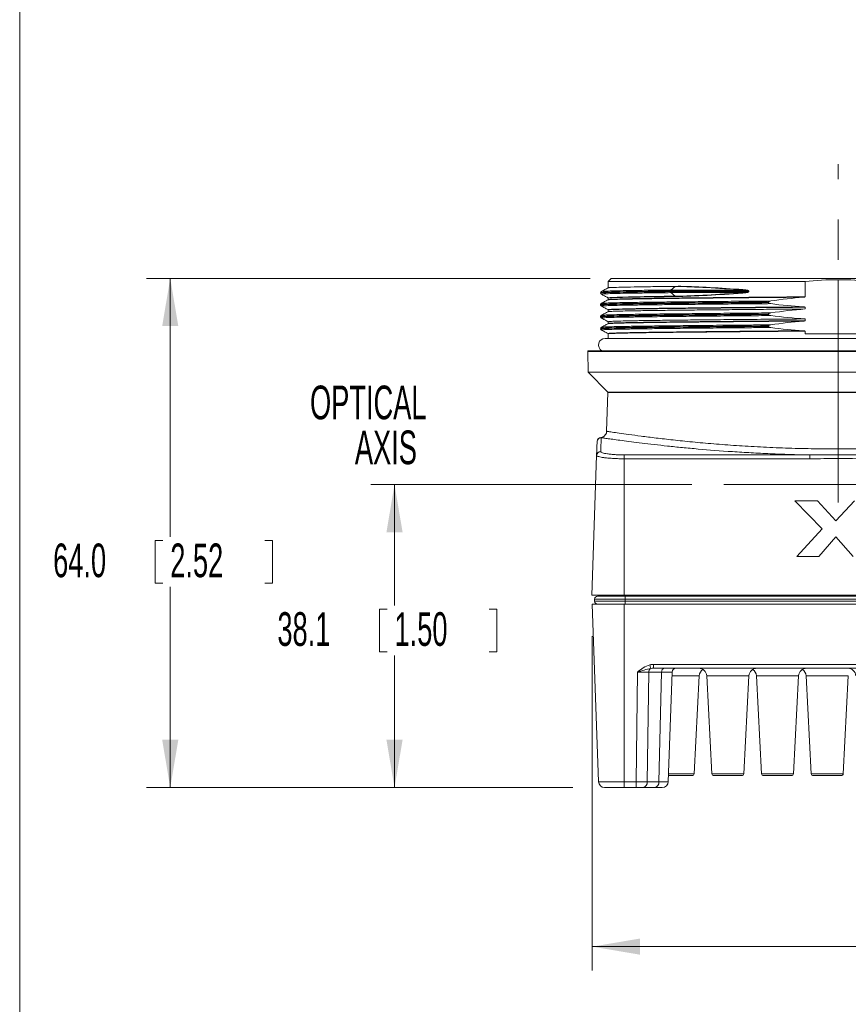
# Model space of a CAD drawing. Header units: millimetres. Extents: x 10 to 277, y 8 to 208.
# Tile 3 of 24: x 10 to 62, y 84 to 146. Entities that reach past the tile are written whole.
import ezdxf

# ---------------------------------------------------------------- set-up
doc = ezdxf.new("R2010")
doc.units = ezdxf.units.MM
doc.linetypes.add('CENTERX2', pattern=[20.32, 12.7, -2.54, 2.54, -2.54])
doc.styles.add('SLDTEXTSTYLE1', font='TXT', dxfattribs={"width": 0.605})
doc.dimstyles.new('SLDDIMSTYLE0', dxfattribs={"dimtxt": 2.054655, "dimasz": 3, "dimexe": 0, "dimexo": 0.0625, "dimgap": 0.513664, "dimtad": 0, "dimtih": 1, "dimtoh": 1, "dimlfac": 2, "dimrnd": 1e-09, "dimzin": 12, "dimdsep": 46, "dimtxsty": 'SLDTEXTSTYLE1', "dimsah": 1, "dimcen": 0.09, "dimadec": 0, "dimazin": 0, "dimtfac": 1, "dimtofl": 0, "dimtmove": 0, "dimatfit": 3, "dimfxl": 1, "dimfrac": 2, "dimtolj": 1, "dimtzin": 12, "dimarcsym": 0})
doc.dimstyles.new('SLDDIMSTYLE1', dxfattribs={"dimtxt": 2.054655, "dimasz": 3, "dimexe": 0, "dimexo": 0.0625, "dimgap": 0.513664, "dimtad": 0, "dimtih": 1, "dimtoh": 1, "dimlfac": 2, "dimrnd": 1e-09, "dimzin": 4, "dimdsep": 46, "dimtxsty": 'SLDTEXTSTYLE1', "dimsah": 1, "dimcen": 0.09, "dimadec": 0, "dimazin": 0, "dimtfac": 1, "dimtofl": 0, "dimtmove": 0, "dimatfit": 3, "dimfxl": 1, "dimfrac": 2, "dimtolj": 1, "dimtzin": 12, "dimarcsym": 0})

# ---------------------------------------------------------------- blocks, each defined once
blk = doc.blocks.new('SW_NOTE_2')
at = {"color": 0, "linetype": 'Continuous', "lineweight": 0, "char_height": 2.1167, "attachment_point": 1, "style": 'SLDTEXTSTYLE1'}
for s, insert in [('OPTICAL', (0, 2.729)), ('AXIS', (2.822, -0.094))]:
    blk.add_mtext(s, dxfattribs=dict(at, insert=insert))
blk = doc.blocks.new('*D10')
at = {"color": 7, "linetype": 'Continuous', "lineweight": 0}
for p, q in [((52.371, 116.574), (32.164, 116.574)), ((33.664, 116.574), (33.664, 108.972)), ((32.724, 108.735), (32.724, 106.055)), ((32.724, 108.735), (33.194, 108.735)), ((40.09, 108.735), (39.62, 108.735)), ((40.09, 108.735), (40.09, 106.055)), ((32.724, 106.055), (33.194, 106.055)), ((40.09, 106.055), (39.62, 106.055)), ((33.664, 97.524), (33.664, 105.818)), ((44.875, 97.524), (32.164, 97.524))]:
    blk.add_line(p, q, dxfattribs=at)
for points in [[(33.664, 116.574), (33.156, 113.574), (34.172, 113.574)], [(33.664, 97.524), (34.172, 100.524), (33.156, 100.524)]]:
    blk.add_solid(points, dxfattribs=at)
at = {"color": 7, "linetype": 'Continuous', "lineweight": 0, "char_height": 2.1167, "attachment_point": 1, "style": 'SLDTEXTSTYLE1'}
for s, insert in [('38.1', (26.298, 108.547)), ('1.50', (33.664, 108.547))]:
    blk.add_mtext(s, dxfattribs=dict(at, insert=insert))
blk = doc.blocks.new('*D11')
at = {"color": 7, "linetype": 'Continuous', "lineweight": 0}
for p, q in [((45.974, 129.531), (18.058, 129.531)), ((19.558, 129.531), (19.558, 113.291)), ((18.618, 113.054), (18.618, 110.373)), ((18.618, 113.054), (19.088, 113.054)), ((25.985, 113.054), (25.515, 113.054)), ((25.985, 113.054), (25.985, 110.373)), ((18.618, 110.373), (19.088, 110.373)), ((25.985, 110.373), (25.515, 110.373)), ((19.558, 97.524), (19.558, 110.137)), ((44.875, 97.524), (18.058, 97.524))]:
    blk.add_line(p, q, dxfattribs=at)
for points in [[(19.558, 129.531), (19.05, 126.531), (20.066, 126.531)], [(19.558, 97.524), (20.066, 100.524), (19.05, 100.524)]]:
    blk.add_solid(points, dxfattribs=at)
at = {"color": 7, "linetype": 'Continuous', "lineweight": 0, "char_height": 2.1167, "attachment_point": 1, "style": 'SLDTEXTSTYLE1'}
for s, insert in [('64.0', (12.192, 112.865)), ('2.52', (19.558, 112.865))]:
    blk.add_mtext(s, dxfattribs=dict(at, insert=insert))
blk = doc.blocks.new('*D14')
at = {"color": 7, "linetype": 'Continuous', "lineweight": 0}
for p, q in [((46.104, 107.05), (46.104, 86.024)), ((100.651, 107.05), (100.651, 86.024)), ((73.379, 88.864), (73.379, 86.183)), ((73.379, 88.864), (73.849, 88.864)), ((80.745, 88.864), (80.275, 88.864)), ((80.745, 88.864), (80.745, 86.183)), ((46.104, 87.524), (63.326, 87.524)), ((100.651, 87.524), (83.743, 87.524)), ((73.379, 86.183), (73.849, 86.183)), ((80.745, 86.183), (80.275, 86.183))]:
    blk.add_line(p, q, dxfattribs=at)
for points in [[(46.104, 87.524), (49.104, 87.016), (49.104, 88.032)], [(100.651, 87.524), (97.651, 88.032), (97.651, 87.016)]]:
    blk.add_solid(points, dxfattribs=at)
at = {"color": 7, "linetype": 'Continuous', "lineweight": 0, "char_height": 2.1167, "attachment_point": 1, "style": 'SLDTEXTSTYLE1'}
for s, insert in [('109.1', (65.384, 88.675)), ('4.30', (74.319, 88.675))]:
    blk.add_mtext(s, dxfattribs=dict(at, insert=insert))

msp = doc.modelspace()

# ---------------------------------------------------------------- linework, layer by layer
at = {"color": 7, "linetype": 'Continuous', "lineweight": 15}
for p, q in [((10.0878, 7.6921), (10.0878, 207.6921)), ((47.2944, 129.5308), (47.0944, 129.3308)), ((47.2944, 129.5308), (75.8494, 129.5308)), ((61.5719, 126.0381), (61.5719, 129.4458)), ((47.0944, 129.3308), (47.0944, 128.9379)), ((59.4832, 129.3308), (47.0944, 129.3308)), ((51.3254, 129.0237), (51.033, 128.802)), ((55.5744, 128.802), (51.033, 128.802)), ((59.4832, 129.3308), (59.4832, 128.3727)), ((46.6738, 128.7099), (46.6757, 128.7095)), ((46.6905, 128.5395), (46.6923, 128.5392)), ((47.0944, 128.2971), (47.0944, 128.202)), ((47.1863, 128.3075), (47.1698, 128.3093)), ((55.9367, 128.7359), (51.0051, 128.7359)), ((51.0051, 128.7359), (51.0051, 128.7007)), ((55.9367, 128.7007), (51.0051, 128.7007)), ((55.5744, 128.6346), (51.033, 128.6346)), ((51.033, 128.6346), (51.3254, 128.4129)), ((55.9399, 128.7359), (55.9367, 128.7359)), ((55.9367, 128.7007), (55.9367, 128.7359)), ((55.9399, 128.7007), (55.9367, 128.7007)), ((55.9399, 128.7359), (55.9399, 128.7007)), ((46.6282, 127.8922), (46.6282, 127.857)), ((47.0944, 127.5471), (47.0944, 127.4379)), ((47.1665, 127.5573), (47.1255, 127.5602)), ((57.1872, 128.0444), (57.1872, 128.0092)), ((59.4832, 127.7178), (59.4832, 127.6078)), ((46.6282, 127.1422), (46.6282, 127.107)), ((57.1872, 127.2944), (57.1872, 127.2592)), ((59.4832, 126.9828), (59.4832, 126.8727)), ((46.6757, 126.2896), (46.6736, 126.2892)), ((46.6923, 126.46), (46.6905, 126.4597)), ((47.0944, 126.8121), (47.0944, 126.702)), ((47.1863, 126.6916), (47.1748, 126.6929)), ((57.1872, 126.5444), (57.1872, 126.5092)), ((76.2346, 125.7626), (46.9091, 125.7626)), ((47.0944, 126.0471), (47.0944, 125.7626)), ((47.1856, 126.0573), (47.1762, 126.0584)), ((59.4832, 126.2178), (59.4832, 126.0381)), ((59.4832, 126.0381), (63.6605, 126.0381)), ((45.8219, 124.9871), (45.8219, 124.9371)), ((45.8219, 124.9871), (77.3219, 124.9871)), ((45.8219, 124.9371), (45.8447, 123.6267)), ((45.8219, 124.9371), (77.3219, 124.9371)), ((45.8447, 123.6267), (47.0894, 122.382)), ((45.8447, 123.6267), (77.299, 123.6267)), ((47.0894, 122.3496), (47.0045, 119.9188)), ((47.0894, 122.382), (47.0894, 122.3496)), ((76.0543, 122.382), (47.0894, 122.382)), ((47.0894, 122.3496), (76.0543, 122.3496)), ((46.3779, 118.4027), (46.0712, 109.6213)), ((48.1099, 118.4369), (59.7789, 118.4369)), ((48.1099, 118.4369), (48.1099, 118.1945)), ((59.7789, 118.4369), (59.7789, 118.1945)), ((48.1099, 118.1945), (48.1099, 109.6213)), ((59.7789, 118.1945), (48.1099, 118.1945)), ((58.8391, 115.5498), (60.5532, 113.7982)), ((60.278, 115.5498), (58.8391, 115.5498)), ((58.8391, 115.5498), (58.8391, 115.5494)), ((58.8391, 115.5494), (60.553, 113.798)), ((61.432, 114.2807), (60.278, 115.5498)), ((62.586, 115.5498), (61.432, 114.2807)), ((60.5532, 113.7982), (58.9598, 112.0562)), ((60.3456, 112.0562), (61.432, 113.277)), ((60.3456, 112.0557), (61.432, 113.2766)), ((61.432, 113.277), (62.5184, 112.0562)), ((61.432, 113.277), (61.432, 113.2766)), ((61.432, 113.2766), (62.5184, 112.0557)), ((58.9598, 112.0562), (58.9598, 112.0557)), ((58.9598, 112.0562), (60.3456, 112.0562)), ((58.9598, 112.0557), (60.3456, 112.0557)), ((60.3456, 112.0562), (60.3456, 112.0557)), ((48.1099, 109.6213), (46.0712, 109.6213)), ((47.1339, 109.5578), (47.1339, 109.6213)), ((47.6254, 109.5578), (47.6254, 109.6213)), ((98.6459, 109.6213), (48.1099, 109.6213)), ((46.1045, 109.0498), (46.4941, 97.8916)), ((46.1045, 109.0498), (48.1099, 109.0498)), ((48.1753, 109.3673), (46.2449, 109.3673)), ((46.2449, 109.2403), (46.2449, 109.3673)), ((46.2449, 109.2403), (48.1753, 109.2403)), ((46.4354, 109.5578), (48.1753, 109.5578)), ((48.1099, 109.0498), (48.1099, 97.8916)), ((48.1099, 109.0498), (98.6459, 109.0498)), ((48.1753, 109.3673), (48.1753, 109.5578)), ((48.1753, 109.5578), (98.5943, 109.5578)), ((48.1753, 109.3673), (48.1753, 109.2403)), ((98.5943, 109.3673), (48.1753, 109.3673)), ((48.1753, 109.0498), (48.1753, 109.2403)), ((48.1753, 109.2403), (98.5943, 109.2403)), ((49.954, 105.2651), (96.8017, 105.2651)), ((49.954, 105.2651), (49.954, 105.0239)), ((48.854, 97.8916), (48.9537, 104.7826)), ((49.6604, 104.7826), (49.5607, 97.8916)), ((50.4622, 104.7826), (49.6604, 104.7826)), ((96.8017, 105.0239), (49.954, 105.0239)), ((50.2921, 97.8916), (50.4622, 104.7826)), ((50.8781, 97.8916), (51.1188, 104.7826)), ((52.5091, 98.3923), (52.8318, 104.55)), ((53.2989, 104.55), (53.6217, 98.3923)), ((55.6341, 98.3923), (55.9568, 104.55)), ((56.4239, 104.55), (56.7467, 98.3923)), ((58.7591, 98.3923), (59.0818, 104.55)), ((59.5489, 104.55), (59.8717, 98.3923)), ((61.8841, 98.3923), (62.2068, 104.55)), ((46.4941, 97.8916), (48.1099, 97.8916)), ((48.1099, 97.8916), (48.854, 97.8916)), ((48.1099, 97.5239), (48.1099, 97.8916)), ((48.854, 97.8916), (48.854, 97.5239)), ((49.5607, 97.8916), (50.2921, 97.8916)), ((51.5029, 98.2739), (50.8915, 98.2739)), ((52.3842, 98.2739), (51.5029, 98.2739)), ((54.6279, 98.2739), (53.7465, 98.2739)), ((55.5092, 98.2739), (54.6279, 98.2739)), ((57.7529, 98.2739), (56.8715, 98.2739)), ((58.6342, 98.2739), (57.7529, 98.2739)), ((60.8779, 98.2739), (59.9965, 98.2739)), ((61.7592, 98.2739), (60.8779, 98.2739)), ((48.1099, 97.5239), (46.8749, 97.5239)), ((48.854, 97.5239), (48.1099, 97.5239)), ((49.2915, 97.5239), (48.854, 97.5239)), ((50.0228, 97.5239), (49.2915, 97.5239)), ((50.4974, 97.5239), (50.0228, 97.5239))]:
    msp.add_line(p, q, dxfattribs=at)
at = {"color": 7, "linetype": 'CENTERX2', "lineweight": 0}
for p, q in [((61.5719, 115.4508), (61.5719, 136.7193)), ((54.371, 116.5739), (68.7728, 116.5739))]:
    msp.add_line(p, q, dxfattribs=at)
at = {"color": 8, "linetype": 'Continuous', "lineweight": 15}
for p, q in [((46.6386, 119.5289), (46.6621, 119.5179)), ((51.1188, 104.7826), (50.4622, 104.7826)), ((52.8318, 104.55), (51.1106, 104.55)), ((55.9568, 104.55), (53.2989, 104.55)), ((59.0818, 104.55), (56.4239, 104.55)), ((62.2068, 104.55), (59.5489, 104.55)), ((50.2921, 97.8916), (50.8781, 97.8916)), ((50.8956, 98.3923), (51.5029, 98.3923)), ((51.5029, 98.3923), (52.5091, 98.3923)), ((53.6217, 98.3923), (54.6279, 98.3923)), ((54.6279, 98.3923), (55.6341, 98.3923)), ((56.7467, 98.3923), (57.7529, 98.3923)), ((57.7529, 98.3923), (58.7591, 98.3923)), ((59.8717, 98.3923), (60.8779, 98.3923)), ((60.8779, 98.3923), (61.8841, 98.3923))]:
    msp.add_line(p, q, dxfattribs=at)
at = {"color": 7, "linetype": 'Continuous', "lineweight": 15, "flags": 128}
for points in [[(47.0917, 128.3174), (47.0814, 128.3185), (47.2234, 128.3354), (47.6575, 128.3526), (48.3746, 128.3701), (49.3601, 128.3874), (50.6225, 128.4047), (51.3254, 128.4129), (51.3254, 128.4129), (51.3254, 128.4129)], [(46.6621, 119.5179), (46.6591, 119.4328), (46.6531, 119.2589), (46.6439, 118.9964), (46.6317, 118.6456)], [(46.3779, 118.4027), (46.3901, 118.7526), (46.3992, 119.0144), (46.4053, 119.1879), (46.4083, 119.2728)]]:
    msp.add_lwpolyline(points, dxfattribs=at)
at = {"color": 7, "linetype": 'Continuous', "lineweight": 15}
for centre, radius, start, end in [((51.0881, 128.7398), 0.0831, 131.490798, 182.633729), ((55.5409, 128.8246), 0.0404, 325.990493, 359.197779), ((51.0881, 128.6969), 0.0831, 177.366271, 228.509202), ((51.307, 128.392), 0.0279, 357.722867, 48.686006), ((55.5409, 128.612), 0.0404, 0.801377, 34.013116), ((46.9091, 125.3498), 0.4128, 90, 241.505306), ((46.6621, 119.2639), 0.254, 89.997526, 177.997036), ((46.6625, 119.2764), 0.254, 95.390018, 178.000656), ((46.6305, 118.3928), 0.2528, 89.722619, 177.760428), ((46.4354, 109.3673), 0.1905, 90, 180), ((46.4354, 109.2403), 0.1905, 180, 270), ((60.6599, 107.9584), 11.2743, 193.970658, 195.162353), ((49.9168, 104.7936), 0.2566, 122.712616, 182.466578), ((50.681, 104.8077), 0.2202, 101.028152, 186.546039), ((51.3686, 104.7739), 0.25, 90, 178), ((52.7996, 104.5239), 0.5, 3, 90), ((53.3311, 104.5239), 0.5, 122.104803, 177), ((56.4561, 104.5239), 0.5, 90, 177), ((55.9246, 104.5239), 0.5, 3, 57.895197), ((59.5811, 104.5239), 0.5, 90, 177), ((59.0496, 104.5239), 0.5, 3, 57.895197), ((62.1746, 104.5239), 0.5, 3, 90), ((46.8749, 97.9049), 0.381, 182, 270), ((49.2273, 97.8533), 0.3356, 281.028016, 6.546491), ((49.9586, 97.8533), 0.3356, 281.02781, 6.546697), ((50.4974, 97.9049), 0.381, 270, 358), ((52.3842, 98.3989), 0.125, 270, 357), ((53.7465, 98.3989), 0.125, 183, 270), ((55.5092, 98.3989), 0.125, 270, 357), ((56.8715, 98.3989), 0.125, 183, 270), ((58.6342, 98.3989), 0.125, 270, 357), ((59.9965, 98.3989), 0.125, 183, 270), ((61.7592, 98.3989), 0.125, 270, 357)]:
    msp.add_arc(centre, radius, start, end, dxfattribs=at)
for centre, major_axis, ratio, start_param, end_param in [((49.9715, 104.7651), (0.7071, -0.0246), 0.7062466, 1.6200818, 1.960219), ((48.9531, 104.7739), (1.0002, 0.0036), 0.0087211, 0.7852403, 1.5701339), ((49.9715, 104.7739), (0.5306, -0.0106), 0.4707487, 1.6130846, 1.9532218), ((48.8537, 97.9049), (1, -0.0055), 0.0132943, 4.7127747, 5.4976682)]:
    msp.add_ellipse(centre, major_axis=major_axis, ratio=ratio, start_param=start_param, end_param=end_param, dxfattribs=at)
for points in [[(59.4832, 129.3308), (60.1767, 129.4189), (60.8729, 129.458), (61.5719, 129.4458)], [(61.5719, 129.4458), (62.2709, 129.458), (62.967, 129.4189), (63.6605, 129.3308)], [(51.3347, 129.0308), (51.4442, 129.032), (51.5554, 129.0346), (51.6683, 129.0384)], [(59.3821, 128.3499), (58.6963, 128.2951), (58.0127, 128.2147), (57.3325, 128.1117)], [(57.3325, 127.9442), (58.0131, 127.8519), (58.6967, 127.7826), (59.3821, 127.739)], [(59.4832, 127.6078), (58.7635, 127.5529), (58.0462, 127.4697), (57.3325, 127.3617)], [(57.3325, 127.1942), (58.0465, 127.0974), (58.7639, 127.0259), (59.4832, 126.9828)], [(59.3821, 126.8499), (58.6963, 126.7951), (58.0127, 126.7147), (57.3325, 126.6117)], [(57.3325, 126.4442), (58.0131, 126.3519), (58.6967, 126.2826), (59.3821, 126.239)]]:
    msp.add_open_spline(points, degree=3, dxfattribs=at)
at = {"color": 8, "linetype": 'Continuous', "lineweight": 15}
for points, knots in [([(51.033, 128.802), (50.6074, 128.7972), (49.7487, 128.7875), (48.6888, 128.7721), (47.822, 128.7564), (47.1788, 128.7406), (46.8037, 128.7251), (46.6428, 128.7151), (46.6726, 128.7101), (46.6738, 128.7099)], [0, 0, 0, 0, 0.1630513, 0.3288958, 0.4962266, 0.6636646, 0.8298254, 0.9933867, 1, 1, 1, 1]), ([(51.0051, 128.7007), (50.5782, 128.6959), (49.7173, 128.6862), (48.6547, 128.6708), (47.7853, 128.655), (47.1414, 128.6393), (46.7614, 128.6238), (46.6017, 128.6132), (46.6385, 128.6077), (46.6433, 128.6069)], [0, 0, 0, 0, 0.1601393, 0.3230222, 0.4873648, 0.6518127, 0.8150061, 0.9756466, 1, 1, 1, 1]), ([(51.0051, 128.7359), (50.5782, 128.7311), (49.7173, 128.7214), (48.6547, 128.706), (47.7853, 128.6903), (47.1414, 128.6745), (46.7614, 128.659), (46.6017, 128.6485), (46.6385, 128.6429), (46.6434, 128.6422)], [0, 0, 0, 0, 0.16013561, 0.32301471, 0.48735351, 0.65179757, 0.81498726, 0.97562402, 1, 1, 1, 1]), ([(51.033, 128.6346), (50.6073, 128.6298), (49.7487, 128.6201), (48.6889, 128.6047), (47.8217, 128.5889), (47.1802, 128.5732), (46.7985, 128.5577), (46.6397, 128.5467), (46.6821, 128.5407), (46.6905, 128.5395)], [0, 0, 0, 0, 0.1577844, 0.3182718, 0.4801975, 0.642227, 0.8030204, 0.9612984, 1, 1, 1, 1]), ([(57.1872, 128.0092), (56.6294, 128.0044), (55.5146, 127.9947), (53.9482, 127.9803), (52.4952, 127.9662), (51.1797, 127.9528), (49.9677, 127.9392), (48.8831, 127.9244), (47.9663, 127.9087), (47.269, 127.8929), (46.8268, 127.8773), (46.6226, 127.8654), (46.6488, 127.8587), (46.6561, 127.8568)], [0, 0, 0, 0, 0.092911, 0.1856934, 0.2777055, 0.3683373, 0.4584577, 0.5585253, 0.6596806, 0.7610951, 0.8619281, 0.9613669, 1, 1, 1, 1]), ([(57.1872, 128.0444), (56.6294, 128.0396), (55.5146, 128.0299), (53.9482, 128.0155), (52.4952, 128.0014), (51.1797, 127.988), (49.9677, 127.9744), (48.8831, 127.9596), (47.9663, 127.9439), (47.2689, 127.9281), (46.8272, 127.9126), (46.6235, 127.9007), (46.6487, 127.8941), (46.6555, 127.8923)], [0, 0, 0, 0, 0.0931058, 0.1860826, 0.2782876, 0.3691094, 0.4594186, 0.5596961, 0.6610633, 0.7626905, 0.8637348, 0.963382, 1, 1, 1, 1]), ([(57.3325, 127.9442), (56.7658, 127.9393), (55.6328, 127.9295), (54.04, 127.9149), (52.5626, 127.9005), (51.2262, 127.8869), (50.0037, 127.8732), (48.9167, 127.8583), (48.0022, 127.8426), (47.3073, 127.8268), (46.8643, 127.8112), (46.6579, 127.7988), (46.6884, 127.7916), (46.6984, 127.7892)], [0, 0, 0, 0, 0.0927462, 0.1854037, 0.2773105, 0.3678365, 0.4578076, 0.5561576, 0.6555764, 0.7552501, 0.8543522, 0.952084, 1, 1, 1, 1]), ([(57.3325, 128.1117), (56.7658, 128.1068), (55.6328, 128.097), (54.04, 128.0823), (52.5626, 128.068), (51.2262, 128.0543), (50.0037, 128.0406), (48.9166, 128.0257), (48.0025, 128.01), (47.3063, 127.9942), (46.868, 127.9787), (46.6669, 127.9673), (46.6878, 127.9612), (46.6923, 127.9599)], [0, 0, 0, 0, 0.0948014, 0.1895122, 0.2834557, 0.3759878, 0.4679526, 0.568482, 0.670104, 0.7719865, 0.8732847, 0.9731823, 1, 1, 1, 1]), ([(57.1872, 127.2592), (56.973, 127.2573), (56.1463, 127.2503), (54.7589, 127.2378), (53.108, 127.2223), (51.6125, 127.2073), (50.2813, 127.193), (49.124, 127.1779), (48.1588, 127.1623), (47.4092, 127.1465), (46.9068, 127.1309), (46.6468, 127.1176), (46.6531, 127.1098), (46.6555, 127.1068)], [0, 0, 0, 0, 0.03547532, 0.13687717, 0.23776165, 0.33731288, 0.43547697, 0.53515845, 0.6361123, 0.73751911, 0.83853743, 0.93834473, 1, 1, 1, 1]), ([(57.1872, 127.2944), (56.973, 127.2926), (56.1463, 127.2855), (54.7589, 127.2731), (53.108, 127.2575), (51.6125, 127.2425), (50.2813, 127.2283), (49.124, 127.2132), (48.1588, 127.1976), (47.4091, 127.1818), (46.907, 127.1661), (46.6481, 127.1529), (46.6539, 127.1452), (46.6561, 127.1423)], [0, 0, 0, 0, 0.0355497, 0.137164, 0.2382599, 0.3380198, 0.4363896, 0.53628, 0.6374454, 0.7390647, 0.8402947, 0.9403112, 1, 1, 1, 1]), ([(57.3325, 127.1942), (57.074, 127.192), (56.2033, 127.1845), (54.777, 127.1717), (53.1304, 127.1562), (51.6388, 127.1412), (50.3112, 127.1269), (49.157, 127.1119), (48.1942, 127.0963), (47.4469, 127.0804), (46.9447, 127.0648), (46.6811, 127.0511), (46.6893, 127.0429), (46.6927, 127.0395)], [0, 0, 0, 0, 0.0421729, 0.1420189, 0.2413556, 0.3393795, 0.4360374, 0.5341895, 0.6335944, 0.7334454, 0.8329138, 0.9311898, 1, 1, 1, 1]), ([(57.3325, 127.3617), (57.074, 127.3594), (56.2033, 127.352), (54.777, 127.3392), (53.1304, 127.3236), (51.6388, 127.3086), (50.3112, 127.2944), (49.157, 127.2793), (48.1944, 127.2637), (47.4463, 127.2478), (46.947, 127.2322), (46.6931, 127.2195), (46.6967, 127.2122), (46.698, 127.2097)], [0, 0, 0, 0, 0.0429805, 0.1447386, 0.2459775, 0.3458786, 0.4443875, 0.5444192, 0.6457277, 0.7474908, 0.8488641, 0.949022, 1, 1, 1, 1]), ([(57.1872, 126.5092), (56.5072, 126.5033), (55.2215, 126.4921), (53.4771, 126.4758), (51.9432, 126.4606), (50.5737, 126.4464), (49.3751, 126.4315), (48.3631, 126.416), (47.5617, 126.4002), (47.0008, 126.3845), (46.6752, 126.3699), (46.6529, 126.361), (46.6428, 126.3569)], [0, 0, 0, 0, 0.11350279, 0.21462722, 0.31460182, 0.41288447, 0.51220746, 0.61298517, 0.71440869, 0.81563759, 0.91584104, 1, 1, 1, 1]), ([(57.1872, 126.5444), (56.5072, 126.5385), (55.2215, 126.5274), (53.4771, 126.5111), (51.9432, 126.4959), (50.5737, 126.4816), (49.3751, 126.4667), (48.3631, 126.4512), (47.5617, 126.4354), (47.0009, 126.4197), (46.6762, 126.4052), (46.6538, 126.3963), (46.6437, 126.3923)], [0, 0, 0, 0, 0.1136329, 0.2148733, 0.3149626, 0.4133579, 0.5127948, 0.6136881, 0.7152279, 0.8165729, 0.9168912, 1, 1, 1, 1]), ([(57.3325, 126.4442), (56.9684, 126.4411), (56.2398, 126.4348), (54.9489, 126.4233), (53.4973, 126.4097), (51.969, 126.3945), (50.6027, 126.3803), (49.4074, 126.3654), (48.398, 126.3499), (47.599, 126.3341), (47.0387, 126.3184), (46.708, 126.3034), (46.6862, 126.2941), (46.6757, 126.2896)], [0, 0, 0, 0, 0.0595188, 0.1191004, 0.218693, 0.3171532, 0.413947, 0.5117655, 0.6110166, 0.7109038, 0.8105993, 0.9092849, 1, 1, 1, 1]), ([(57.3325, 126.6117), (56.9684, 126.6085), (56.2398, 126.6023), (54.9489, 126.5907), (53.4973, 126.5772), (51.969, 126.562), (50.6028, 126.5477), (49.4074, 126.5328), (48.3981, 126.5173), (47.5985, 126.5015), (47.0405, 126.4858), (46.7248, 126.4718), (46.7019, 126.4635), (46.6923, 126.46)], [0, 0, 0, 0, 0.0607213, 0.1215066, 0.2231114, 0.3235609, 0.4223103, 0.5221051, 0.6233615, 0.7252667, 0.8269765, 0.9276558, 1, 1, 1, 1]), ([(47.0086, 119.9187), (47.0229, 119.9166), (47.0519, 119.9124), (47.3266, 119.8708), (47.7653, 119.8064), (48.3778, 119.72), (49.1579, 119.6153), (50.0917, 119.4983), (51.17, 119.3743), (52.3856, 119.2492), (53.7199, 119.1296), (55.1532, 119.0214), (56.6705, 118.9313), (58.2494, 118.8628), (59.8652, 118.8192), (61.4973, 118.8046), (63.1237, 118.8173), (64.7278, 118.8566), (66.2884, 118.922), (67.7855, 119.0085), (69.1352, 119.1059), (69.9392, 119.177), (70.3053, 119.2094)], [0, 0, 0, 0, 0.048712, 0.0990953, 0.1496394, 0.2000248, 0.2505504, 0.3012352, 0.351762, 0.4026787, 0.4537573, 0.5046717, 0.5554964, 0.6064856, 0.6573073, 0.7075468, 0.7579487, 0.8081889, 0.8581543, 0.908278, 0.9582465, 1, 1, 1, 1])]:
    msp.add_open_spline(points, degree=3, knots=knots, dxfattribs=at)
at = {"color": 7, "linetype": 'Continuous', "lineweight": 15}
for points, knots in [([(47.1059, 128.9441), (47.0331, 128.9051), (46.8876, 128.827), (46.742, 128.7489), (46.6692, 128.7099)], [0, 0, 0, 0, 0.5, 1, 1, 1, 1]), ([(51.3347, 129.0308), (50.8948, 129.0257), (50.007, 129.0153), (48.931, 128.9988), (48.067, 128.982), (47.4723, 128.9653), (47.1457, 128.9507), (47.1306, 128.9422), (47.1246, 128.9388)], [0, 0, 0, 0, 0.1739922, 0.35106344, 0.52961948, 0.70798468, 0.88449382, 1, 1, 1, 1]), ([(51.3254, 129.0237), (51.3254, 129.0238), (51.3255, 129.0238), (51.3255, 129.0238), (51.3256, 129.0239), (51.3257, 129.0239), (51.3257, 129.0239), (51.3259, 129.024), (51.326, 129.024), (51.3261, 129.0241), (51.3267, 129.0242), (51.3272, 129.0243), (51.3277, 129.0244), (51.3297, 129.0248), (51.3315, 129.0249), (51.3334, 129.0251), (51.3407, 129.0259), (51.3476, 129.0263), (51.3545, 129.0266), (51.3822, 129.0282), (51.4091, 129.0292), (51.4361, 129.0302), (51.5138, 129.0332), (51.591, 129.0358), (51.6683, 129.0384)], [0, 0, 0, 0, 0.00000034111, 0.00000034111, 0.00000034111, 0.00000078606, 0.00000078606, 0.00000078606, 0.00000161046, 0.00000161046, 0.00000161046, 0.00000518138, 0.00000518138, 0.00000518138, 0.0000192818, 0.0000192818, 0.0000192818, 0.00007542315, 0.00007542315, 0.00007542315, 0.00029972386, 0.00029972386, 0.00029972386, 0.0009454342, 0.0009454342, 0.0009454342, 0.0009454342]), ([(55.5744, 128.802), (54.7782, 128.8635), (54.0271, 128.913), (52.6106, 128.9874), (51.9454, 129.0123), (51.3254, 129.0237)], [0, 0, 0, 0, 0.5, 0.5, 1, 1, 1, 1]), ([(51.6683, 129.0384), (52.2492, 129.0237), (52.8665, 128.9979), (54.1709, 128.926), (54.858, 128.88), (55.5813, 128.8241)], [0, 0, 0, 0, 0.5, 0.5, 1, 1, 1, 1]), ([(55.9367, 128.7359), (55.9367, 128.7402), (55.9336, 128.7436), (55.9273, 128.7487), (55.9238, 128.7506), (55.9132, 128.7559), (55.9057, 128.7585), (55.8832, 128.7656), (55.8679, 128.7691), (55.8219, 128.7783), (55.791, 128.7827), (55.6981, 128.7938), (55.6362, 128.7985), (55.5744, 128.802)], [0, 0, 0, 0, 0.03125, 0.03125, 0.0625, 0.0625, 0.125, 0.125, 0.25, 0.25, 0.5, 0.5, 1, 1, 1, 1]), ([(55.5813, 128.8241), (55.6435, 128.8193), (55.7058, 128.8129), (55.7989, 128.7976), (55.8299, 128.7917), (55.8757, 128.779), (55.8909, 128.7742), (55.9128, 128.7644), (55.9199, 128.7607), (55.933, 128.7511), (55.9399, 128.7446), (55.9399, 128.7359)], [0, 0, 0, 0, 0.5, 0.5, 0.75, 0.75, 0.875, 0.875, 0.9375, 0.9375, 1, 1, 1, 1]), ([(46.6693, 128.7099), (46.6577, 128.7014), (46.6344, 128.6842), (46.6303, 128.6562), (46.6282, 128.6422)], [0, 0, 0, 0, 0.49985336, 1, 1, 1, 1]), ([(46.6282, 128.6069), (46.6303, 128.5929), (46.6344, 128.5649), (46.6576, 128.5478), (46.6692, 128.5392)], [0, 0, 0, 0, 0.50015688, 1, 1, 1, 1]), ([(46.6434, 128.6422), (46.6424, 128.6381), (46.6411, 128.6326), (46.778, 128.6267), (46.8162, 128.625)], [0, 0, 0, 0, 0.7213753, 1, 1, 1, 1]), ([(47.0852, 128.183), (47.0158, 128.1458), (46.8772, 128.0714), (46.7385, 127.9971), (46.6692, 127.9599)], [0, 0, 0, 0, 0.5, 1, 1, 1, 1]), ([(46.6693, 128.5392), (46.7386, 128.502), (46.8773, 128.4277), (47.0159, 128.3533), (47.0853, 128.3161)], [0, 0, 0, 0, 0.5000027, 1, 1, 1, 1]), ([(59.3821, 128.3499), (59.0194, 128.3468), (58.2919, 128.3407), (57.1933, 128.3312), (56.0882, 128.3212), (54.9931, 128.3111), (53.9409, 128.3009), (52.7045, 128.2886), (51.3364, 128.2742), (49.9623, 128.2577), (48.8291, 128.2403), (47.9614, 128.2228), (47.3722, 128.2053), (47.1181, 128.1915), (47.0951, 128.1838), (47.0886, 128.1817)], [0, 0, 0, 0, 0.05428223, 0.10888282, 0.16788283, 0.2272924, 0.28629247, 0.34570217, 0.4472961, 0.55103328, 0.6526269, 0.75422074, 0.85581481, 0.95955225, 1, 1, 1, 1]), ([(47.1678, 128.191), (47.1576, 128.1917), (47.1008, 128.1954), (47.085, 128.2017), (47.1288, 128.2129), (47.3791, 128.2272), (47.9684, 128.2447), (48.8404, 128.2624), (49.9649, 128.2797), (51.3351, 128.2962), (52.6983, 128.3104), (53.9453, 128.323), (54.994, 128.3331), (56.0904, 128.3433), (57.208, 128.3533), (58.341, 128.3632), (59.1017, 128.3695), (59.4832, 128.3727)], [0, 0, 0, 0, 0.0112035, 0.062763, 0.1095698, 0.2033629, 0.2991348, 0.3929279, 0.486721, 0.580514, 0.6762859, 0.7307556, 0.7856035, 0.8400732, 0.8949211, 0.9472926, 1, 1, 1, 1]), ([(51.3348, 128.3909), (51.0972, 128.3881), (50.3833, 128.38), (49.3466, 128.3657), (48.3454, 128.3482), (47.6267, 128.3305), (47.1766, 128.3133), (47.1233, 128.3025), (47.0969, 128.2971)], [0, 0, 0, 0, 0.0906896, 0.2724166, 0.4579773, 0.6397043, 0.8214312, 1, 1, 1, 1]), ([(51.3254, 128.4129), (51.9454, 128.4243), (52.6106, 128.4492), (54.0271, 128.5236), (54.7782, 128.5731), (55.5744, 128.6346)], [0, 0, 0, 0, 0.5, 0.5, 1, 1, 1, 1]), ([(55.5813, 128.6126), (54.7856, 128.5511), (54.0349, 128.5016), (52.6193, 128.4272), (51.9544, 128.4023), (51.3348, 128.3909)], [0, 0, 0, 0, 0.5, 0.5, 1, 1, 1, 1]), ([(55.5744, 128.6346), (55.6362, 128.6381), (55.6981, 128.6428), (55.7908, 128.654), (55.8216, 128.6583), (55.8676, 128.6675), (55.883, 128.671), (55.9055, 128.678), (55.913, 128.6807), (55.9237, 128.6859), (55.9272, 128.6879), (55.9335, 128.693), (55.9367, 128.6964), (55.9367, 128.7007)], [0, 0, 0, 0, 0.5, 0.5, 0.75, 0.75, 0.875, 0.875, 0.9375, 0.9375, 0.96875, 0.96875, 1, 1, 1, 1]), ([(55.9399, 128.7007), (55.9399, 128.6919), (55.9329, 128.6854), (55.9196, 128.6757), (55.9124, 128.6721), (55.8905, 128.6623), (55.8752, 128.6575), (55.8296, 128.6449), (55.7987, 128.639), (55.7058, 128.6238), (55.6435, 128.6174), (55.5813, 128.6126)], [0, 0, 0, 0, 0.0625, 0.0625, 0.125, 0.125, 0.25, 0.25, 0.5, 0.5, 1, 1, 1, 1]), ([(59.4832, 128.3727), (59.4832, 128.3704), (59.4811, 128.3688), (59.4773, 128.3665), (59.4753, 128.3656), (59.4691, 128.3631), (59.4648, 128.3619), (59.452, 128.3587), (59.4434, 128.3571), (59.4173, 128.3531), (59.3997, 128.3513), (59.3821, 128.3499)], [0, 0, 0, 0, 0.0625, 0.0625, 0.125, 0.125, 0.25, 0.25, 0.5, 0.5, 1, 1, 1, 1]), ([(46.6692, 127.9599), (46.6576, 127.9513), (46.6344, 127.9342), (46.6303, 127.9062), (46.6282, 127.8922)], [0, 0, 0, 0, 0.49983996, 1, 1, 1, 1]), ([(46.6282, 127.857), (46.6303, 127.8429), (46.6344, 127.8149), (46.6576, 127.7978), (46.6692, 127.7893)], [0, 0, 0, 0, 0.5001586, 1, 1, 1, 1]), ([(46.6692, 127.7893), (46.7385, 127.7521), (46.8772, 127.6777), (47.0158, 127.6034), (47.0852, 127.5662)], [0, 0, 0, 0, 0.5, 1, 1, 1, 1]), ([(47.0893, 127.5675), (47.0862, 127.568), (47.0678, 127.5713), (47.1271, 127.58), (47.3622, 127.5943), (47.957, 127.6118), (48.8285, 127.6295), (49.9544, 127.6468), (51.3256, 127.6633), (52.6901, 127.6775), (53.9382, 127.6901), (54.9879, 127.7002), (56.0853, 127.7104), (57.1883, 127.7203), (58.2896, 127.7298), (59.0172, 127.7359), (59.3821, 127.739)], [0, 0, 0, 0, 0.0100434, 0.05972346, 0.1592743, 0.26092532, 0.36047643, 0.46002771, 0.55957876, 0.66122997, 0.71904426, 0.77725992, 0.83507426, 0.89329004, 0.94648895, 1, 1, 1, 1]), ([(59.4832, 127.6078), (58.98, 127.6035), (57.9696, 127.5951), (56.4983, 127.582), (55.0174, 127.5684), (53.5662, 127.5543), (52.1855, 127.5401), (50.9444, 127.5268), (49.8486, 127.5128), (48.9085, 127.4984), (48.1474, 127.4836), (47.5771, 127.4688), (47.2332, 127.4543), (47.0822, 127.4444), (47.1047, 127.4393), (47.1073, 127.4387)], [0, 0, 0, 0, 0.0750018, 0.1505718, 0.2262845, 0.3117553, 0.3962463, 0.4793691, 0.5633285, 0.648493, 0.734265, 0.8200208, 0.9051377, 0.98902, 1, 1, 1, 1]), ([(59.4832, 127.7178), (59.0559, 127.7142), (58.6329, 127.7107), (57.7955, 127.7035), (57.3802, 127.6999), (56.5624, 127.6926), (56.1609, 127.6889), (55.3722, 127.6817), (54.9842, 127.678), (54.2287, 127.6708), (53.861, 127.6672), (53.1459, 127.66), (52.7976, 127.6565), (51.796, 127.646), (51.182, 127.6394), (50.3409, 127.6291), (50.0733, 127.6256), (49.5694, 127.6185), (49.3337, 127.6149), (48.8945, 127.6077), (48.691, 127.604), (48.32, 127.5968), (48.1519, 127.5931), (47.7008, 127.5822), (47.4756, 127.575), (47.248, 127.5644), (47.1907, 127.5609), (47.1137, 127.5539), (47.0944, 127.5505), (47.0944, 127.5471)], [0, 0, 0, 0, 0.0625, 0.0625, 0.125, 0.125, 0.1875, 0.1875, 0.25, 0.25, 0.3125, 0.3125, 0.375, 0.375, 0.5, 0.5, 0.5625, 0.5625, 0.625, 0.625, 0.6875, 0.6875, 0.75, 0.75, 0.875, 0.875, 0.9375, 0.9375, 1, 1, 1, 1]), ([(57.3325, 128.1117), (57.3048, 128.1075), (57.2773, 128.1019), (57.2374, 128.0886), (57.2243, 128.0833), (57.2063, 128.0725), (57.2005, 128.0683), (57.191, 128.0581), (57.1872, 128.0515), (57.1872, 128.0444)], [0, 0, 0, 0, 0.5, 0.5, 0.75, 0.75, 0.875, 0.875, 1, 1, 1, 1]), ([(57.1872, 128.0092), (57.1872, 128.002), (57.191, 127.9956), (57.2007, 127.9853), (57.2065, 127.9813), (57.2246, 127.9707), (57.2376, 127.9658), (57.2774, 127.9531), (57.3049, 127.948), (57.3325, 127.9442)], [0, 0, 0, 0, 0.125, 0.125, 0.25, 0.25, 0.5, 0.5, 1, 1, 1, 1]), ([(59.3821, 127.739), (59.3987, 127.7379), (59.4154, 127.7365), (59.4319, 127.7343), (59.4378, 127.7335), (59.4436, 127.7326), (59.4494, 127.7316), (59.4533, 127.7309), (59.4573, 127.7301), (59.4612, 127.7291), (59.4638, 127.7285), (59.4665, 127.7278), (59.4691, 127.727), (59.4709, 127.7264), (59.4726, 127.7258), (59.4744, 127.7251), (59.4756, 127.7246), (59.4768, 127.7241), (59.4779, 127.7235), (59.4791, 127.7229), (59.4803, 127.7221), (59.4813, 127.7212), (59.4817, 127.7208), (59.4821, 127.7204), (59.4824, 127.72), (59.4827, 127.7196), (59.4829, 127.7192), (59.4831, 127.7187), (59.4832, 127.7184), (59.4832, 127.7181), (59.4832, 127.7178)], [0, 0, 0, 0, 0.00010004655, 0.00010004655, 0.00010004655, 0.00013546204, 0.00013546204, 0.00013546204, 0.00015949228, 0.00015949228, 0.00015949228, 0.00017587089, 0.00017587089, 0.00017587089, 0.00018711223, 0.00018711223, 0.00018711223, 0.00019491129, 0.00019491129, 0.00019491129, 0.00020315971, 0.00020315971, 0.00020315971, 0.00020645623, 0.00020645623, 0.00020645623, 0.00020926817, 0.00020926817, 0.00020926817, 0.00021112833, 0.00021112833, 0.00021112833, 0.00021112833]), ([(46.6692, 127.2099), (46.6576, 127.2013), (46.6344, 127.1842), (46.6303, 127.1562), (46.6282, 127.1422)], [0, 0, 0, 0, 0.49983996, 1, 1, 1, 1]), ([(46.6282, 127.107), (46.6303, 127.0929), (46.6344, 127.0649), (46.6576, 127.0478), (46.6692, 127.0393)], [0, 0, 0, 0, 0.5001586, 1, 1, 1, 1]), ([(47.0959, 127.4387), (47.0248, 127.4006), (46.8825, 127.3243), (46.7403, 127.248), (46.6692, 127.2099)], [0, 0, 0, 0, 0.5, 1, 1, 1, 1]), ([(46.6692, 127.0393), (46.7403, 127.0011), (46.882, 126.9251), (47.0238, 126.8491), (47.0944, 126.8112)], [0, 0, 0, 0, 0.50177913, 1, 1, 1, 1]), ([(59.4832, 126.9828), (59.0137, 126.9788), (58.0711, 126.9709), (56.558, 126.9576), (54.971, 126.943), (53.3722, 126.9274), (51.9231, 126.9124), (50.6336, 126.8982), (49.5124, 126.8831), (48.5773, 126.8675), (47.851, 126.8516), (47.3644, 126.836), (47.1131, 126.8228), (47.119, 126.815), (47.1212, 126.8121)], [0, 0, 0, 0, 0.069255, 0.1390241, 0.2296492, 0.3198118, 0.408783, 0.4965143, 0.5856019, 0.6758266, 0.7664561, 0.8567384, 0.9459384, 1, 1, 1, 1]), ([(57.3325, 127.3617), (57.3048, 127.3575), (57.2773, 127.3519), (57.2374, 127.3386), (57.2243, 127.3333), (57.2063, 127.3225), (57.2005, 127.3183), (57.191, 127.3081), (57.1872, 127.3015), (57.1872, 127.2944)], [0, 0, 0, 0, 0.5, 0.5, 0.75, 0.75, 0.875, 0.875, 1, 1, 1, 1]), ([(57.1872, 127.2592), (57.1872, 127.252), (57.191, 127.2456), (57.2007, 127.2353), (57.2065, 127.2313), (57.2246, 127.2207), (57.2376, 127.2158), (57.2774, 127.2031), (57.3049, 127.198), (57.3325, 127.1942)], [0, 0, 0, 0, 0.125, 0.125, 0.25, 0.25, 0.5, 0.5, 1, 1, 1, 1]), ([(46.6692, 126.4599), (46.6576, 126.4513), (46.6344, 126.4342), (46.6303, 126.4062), (46.6282, 126.3922)], [0, 0, 0, 0, 0.49984312, 1, 1, 1, 1]), ([(46.6282, 126.357), (46.6303, 126.3429), (46.6344, 126.3149), (46.6577, 126.2978), (46.6693, 126.2892)], [0, 0, 0, 0, 0.5001476, 1, 1, 1, 1]), ([(46.6692, 126.2892), (46.7386, 126.2521), (46.8772, 126.1777), (47.0159, 126.1033), (47.0852, 126.0661)], [0, 0, 0, 0, 0.4999991, 1, 1, 1, 1]), ([(47.0853, 126.683), (47.0159, 126.6458), (46.8773, 126.5715), (46.7386, 126.4971), (46.6693, 126.4599)], [0, 0, 0, 0, 0.4999992, 1, 1, 1, 1]), ([(47.0969, 126.702), (47.096, 126.7021), (47.0461, 126.7078), (47.1921, 126.7167), (47.4611, 126.7292), (47.7885, 126.7393), (48.2079, 126.7495), (48.7197, 126.7597), (49.3212, 126.7698), (50.006, 126.7797), (50.7722, 126.7895), (51.6122, 126.7989), (52.5223, 126.8086), (53.503, 126.8186), (54.5511, 126.8288), (55.6486, 126.8392), (56.779, 126.8495), (58.0499, 126.8607), (58.9649, 126.8684), (59.4832, 126.8727)], [0, 0, 0, 0, 0.0017459, 0.1039055, 0.1620082, 0.2205144, 0.2786171, 0.3371233, 0.395226, 0.4537321, 0.5118347, 0.5703408, 0.6286449, 0.686949, 0.746947, 0.806945, 0.8650479, 0.9235541, 1, 1, 1, 1]), ([(59.3821, 126.8499), (58.8968, 126.8458), (58.0176, 126.8384), (56.7774, 126.8275), (55.6567, 126.8173), (54.5761, 126.8071), (53.5347, 126.7969), (52.541, 126.7868), (51.6135, 126.777), (50.7644, 126.7675), (49.9989, 126.7578), (49.3117, 126.7478), (48.7106, 126.7377), (48.1972, 126.7275), (47.7766, 126.7173), (47.4532, 126.7072), (47.1696, 126.6952), (47.1214, 126.6868), (47.0917, 126.6817)], [0, 0, 0, 0, 0.0726953, 0.1316962, 0.1911068, 0.2503124, 0.309518, 0.3704436, 0.4313692, 0.4903698, 0.5497801, 0.6087809, 0.6681913, 0.7271922, 0.7866028, 0.8456038, 0.9050145, 1, 1, 1, 1]), ([(57.3325, 126.6117), (57.3048, 126.6075), (57.2773, 126.6019), (57.2374, 126.5886), (57.2243, 126.5833), (57.2063, 126.5725), (57.2005, 126.5683), (57.191, 126.5581), (57.1872, 126.5515), (57.1872, 126.5444)], [0, 0, 0, 0, 0.5, 0.5, 0.75, 0.75, 0.875, 0.875, 1, 1, 1, 1]), ([(57.1872, 126.5092), (57.1872, 126.502), (57.191, 126.4956), (57.2007, 126.4853), (57.2065, 126.4813), (57.2246, 126.4707), (57.2376, 126.4658), (57.2774, 126.4531), (57.3049, 126.448), (57.3325, 126.4442)], [0, 0, 0, 0, 0.125, 0.125, 0.25, 0.25, 0.5, 0.5, 1, 1, 1, 1]), ([(59.4832, 126.8727), (59.4832, 126.8704), (59.4811, 126.8688), (59.4773, 126.8665), (59.4753, 126.8656), (59.4691, 126.8631), (59.4648, 126.8619), (59.452, 126.8587), (59.4434, 126.8571), (59.4173, 126.8531), (59.3997, 126.8513), (59.3821, 126.8499)], [0, 0, 0, 0, 0.0625, 0.0625, 0.125, 0.125, 0.25, 0.25, 0.5, 0.5, 1, 1, 1, 1]), ([(47.0983, 126.0674), (47.092, 126.0681), (47.0325, 126.0744), (47.1769, 126.0838), (47.4487, 126.0963), (47.7759, 126.1064), (48.1958, 126.1166), (48.708, 126.1268), (49.31, 126.1369), (49.9954, 126.1468), (50.7624, 126.1566), (51.6031, 126.166), (52.5141, 126.1757), (53.4956, 126.1857), (54.5447, 126.1959), (55.6432, 126.2063), (56.7746, 126.2166), (58.0147, 126.2275), (58.8967, 126.2349), (59.3821, 126.239)], [0, 0, 0, 0, 0.0119292, 0.1135389, 0.1713295, 0.2295214, 0.2873121, 0.3455041, 0.403295, 0.4614871, 0.5192779, 0.5774699, 0.6354608, 0.6934517, 0.7531274, 0.812803, 0.8705939, 0.9287861, 1, 1, 1, 1]), ([(59.4832, 126.2178), (58.9649, 126.2134), (58.0527, 126.2058), (56.7818, 126.1946), (55.662, 126.1844), (54.5824, 126.1742), (53.542, 126.164), (52.5492, 126.1539), (51.6226, 126.1441), (50.7742, 126.1346), (50.0094, 126.1249), (49.3228, 126.1149), (48.7223, 126.1048), (48.2091, 126.0946), (47.7903, 126.0844), (47.4618, 126.0743), (47.1949, 126.0619), (47.0482, 126.053), (47.0981, 126.0473), (47.1, 126.0471)], [0, 0, 0, 0, 0.0764379, 0.1345407, 0.1930469, 0.251351, 0.3096551, 0.369653, 0.4296511, 0.4877536, 0.5462597, 0.6043623, 0.6628685, 0.7209712, 0.7794773, 0.83758, 0.8960862, 0.9961337, 1, 1, 1, 1]), ([(59.3821, 126.239), (59.3987, 126.2379), (59.4154, 126.2365), (59.4319, 126.2343), (59.4378, 126.2335), (59.4436, 126.2326), (59.4494, 126.2316), (59.4533, 126.2309), (59.4573, 126.2301), (59.4612, 126.2291), (59.4638, 126.2285), (59.4665, 126.2278), (59.4691, 126.227), (59.4709, 126.2264), (59.4726, 126.2258), (59.4744, 126.2251), (59.4756, 126.2246), (59.4768, 126.2241), (59.4779, 126.2235), (59.4791, 126.2229), (59.4803, 126.2221), (59.4813, 126.2212), (59.4817, 126.2208), (59.4821, 126.2204), (59.4824, 126.22), (59.4827, 126.2196), (59.4829, 126.2192), (59.4831, 126.2187), (59.4832, 126.2184), (59.4832, 126.2181), (59.4832, 126.2178)], [0, 0, 0, 0, 0.00010004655, 0.00010004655, 0.00010004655, 0.00013546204, 0.00013546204, 0.00013546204, 0.00015949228, 0.00015949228, 0.00015949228, 0.00017587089, 0.00017587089, 0.00017587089, 0.00018711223, 0.00018711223, 0.00018711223, 0.00019491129, 0.00019491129, 0.00019491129, 0.00020315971, 0.00020315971, 0.00020315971, 0.00020645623, 0.00020645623, 0.00020645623, 0.00020926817, 0.00020926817, 0.00020926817, 0.00021112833, 0.00021112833, 0.00021112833, 0.00021112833]), ([(47.0004, 119.9181), (47.0014, 119.9086), (47.0074, 119.8467), (46.9657, 119.7457), (46.8907, 119.6434), (46.8072, 119.5806), (46.7285, 119.5465), (46.6724, 119.532), (46.6438, 119.5303), (46.6385, 119.53)], [0, 0, 0, 0, 0.0491435, 0.3203605, 0.5303818, 0.7043813, 0.8513679, 0.9721402, 1, 1, 1, 1]), ([(59.7789, 118.4369), (58.9292, 118.452), (58.1007, 118.4775), (56.8883, 118.5289), (56.4893, 118.5483), (55.7015, 118.591), (55.3121, 118.6145), (54.1635, 118.69), (53.441, 118.7462), (52.4193, 118.8352), (52.0891, 118.8656), (51.4497, 118.9275), (51.1401, 118.959), (50.2467, 119.0536), (49.7113, 119.1154), (48.9947, 119.2025), (48.7703, 119.2306), (48.3511, 119.2843), (48.1557, 119.3099), (47.6185, 119.3817), (47.3309, 119.422), (47.002, 119.4687), (46.9095, 119.482), (46.7969, 119.4983), (46.7637, 119.5031), (46.7062, 119.5115), (46.6818, 119.515), (46.6621, 119.5179)], [0, 0, 0, 0, 0.125, 0.125, 0.1875, 0.1875, 0.25, 0.25, 0.375, 0.375, 0.4375, 0.4375, 0.5, 0.5, 0.625, 0.625, 0.6875, 0.6875, 0.75, 0.75, 0.875, 0.875, 0.9375, 0.9375, 0.96875, 0.96875, 1, 1, 1, 1]), ([(48.1099, 118.1945), (47.9948, 118.1945), (47.8817, 118.1959), (47.6592, 118.2015), (47.5486, 118.2058), (47.3382, 118.2168), (47.2385, 118.2235), (47.0498, 118.2392), (46.9608, 118.2483), (46.8013, 118.2679), (46.7298, 118.2786), (46.6036, 118.3015), (46.5504, 118.3135), (46.4647, 118.3381), (46.4318, 118.3509), (46.3882, 118.3768), (46.3774, 118.3897), (46.3779, 118.4027)], [0, 0, 0, 0, 0.125, 0.125, 0.25, 0.25, 0.375, 0.375, 0.5, 0.5, 0.625, 0.625, 0.75, 0.75, 0.875, 0.875, 1, 1, 1, 1]), ([(46.6317, 118.6456), (46.6313, 118.6327), (46.6403, 118.6197), (46.6773, 118.5938), (46.7053, 118.581), (46.778, 118.5563), (46.8232, 118.5443), (46.9306, 118.5214), (46.9915, 118.5107), (47.1274, 118.491), (47.2034, 118.4818), (47.3645, 118.4661), (47.4497, 118.4593), (47.6295, 118.4483), (47.7241, 118.444), (47.9145, 118.4384), (48.0114, 118.4369), (48.1099, 118.4369)], [0, 0, 0, 0, 0.125, 0.125, 0.25, 0.25, 0.375, 0.375, 0.5, 0.5, 0.625, 0.625, 0.75, 0.75, 0.875, 0.875, 1, 1, 1, 1]), ([(59.7789, 118.4369), (60.3762, 118.4328), (60.9738, 118.4366), (62.1695, 118.4366), (62.7675, 118.4328), (63.3649, 118.4369)], [0, 0, 0, 0, 0.5, 0.5, 1, 1, 1, 1]), ([(63.3649, 118.1945), (63.066, 118.1945), (62.7672, 118.1974), (62.1695, 118.2021), (61.8707, 118.204), (61.273, 118.204), (60.9742, 118.2021), (60.3765, 118.1974), (60.0777, 118.1945), (59.7789, 118.1945)], [0, 0, 0, 0, 0.25, 0.25, 0.5, 0.5, 0.75, 0.75, 1, 1, 1, 1]), ([(49.7191, 105.2365), (49.5728, 105.1995), (49.4392, 105.1327), (49.1865, 104.971), (49.069, 104.8766), (48.9537, 104.7826)], [0, 0, 0, 0, 0.5, 0.5, 1, 1, 1, 1]), ([(49.7781, 105.0095), (49.6413, 104.9876), (49.507, 104.9485), (49.2328, 104.8681), (49.0938, 104.8254), (48.9537, 104.7826)], [0, 0, 0, 0, 0.5, 0.5, 1, 1, 1, 1])]:
    msp.add_open_spline(points, degree=3, knots=knots, dxfattribs=at)

# ---------------------------------------------------------------- block references
at = {"color": 7, "linetype": 'Continuous', "lineweight": 0}
msp.add_blockref('SW_NOTE_2', (28.3496, 120.0629), dxfattribs=at)

# ---------------------------------------------------------------- dimensions: what is measured, and where the dimension line sits
for base, p2, dimstyle, picture, middle in [((19.5584, 129.5308), (47.9742, 129.5308), 'SLDDIMSTYLE1', '*D11', (19.5584, 111.7136)), ((33.6638, 116.5739), (54.371, 116.5739), 'SLDDIMSTYLE0', '*D10', (33.6638, 107.395))]:
    dim = msp.add_linear_dim(base=base, p1=(46.8749, 97.5239), p2=p2, angle=90, dimstyle=dimstyle, dxfattribs=at)
    dim.commit()
    dim.dimension.update_dxf_attribs({"geometry": picture, "text_midpoint": middle, "dimtype": 160})
dim = msp.add_linear_dim(base=(100.6513, 87.5239), p1=(46.1045, 109.0498), p2=(100.6513, 109.0498), dimstyle='SLDDIMSTYLE0', dxfattribs=at)
dim.commit()
dim.dimension.update_dxf_attribs({"geometry": '*D14', "text_midpoint": (73.5345, 87.5239), "dimtype": 160})

doc.saveas('drawing.dxf')
